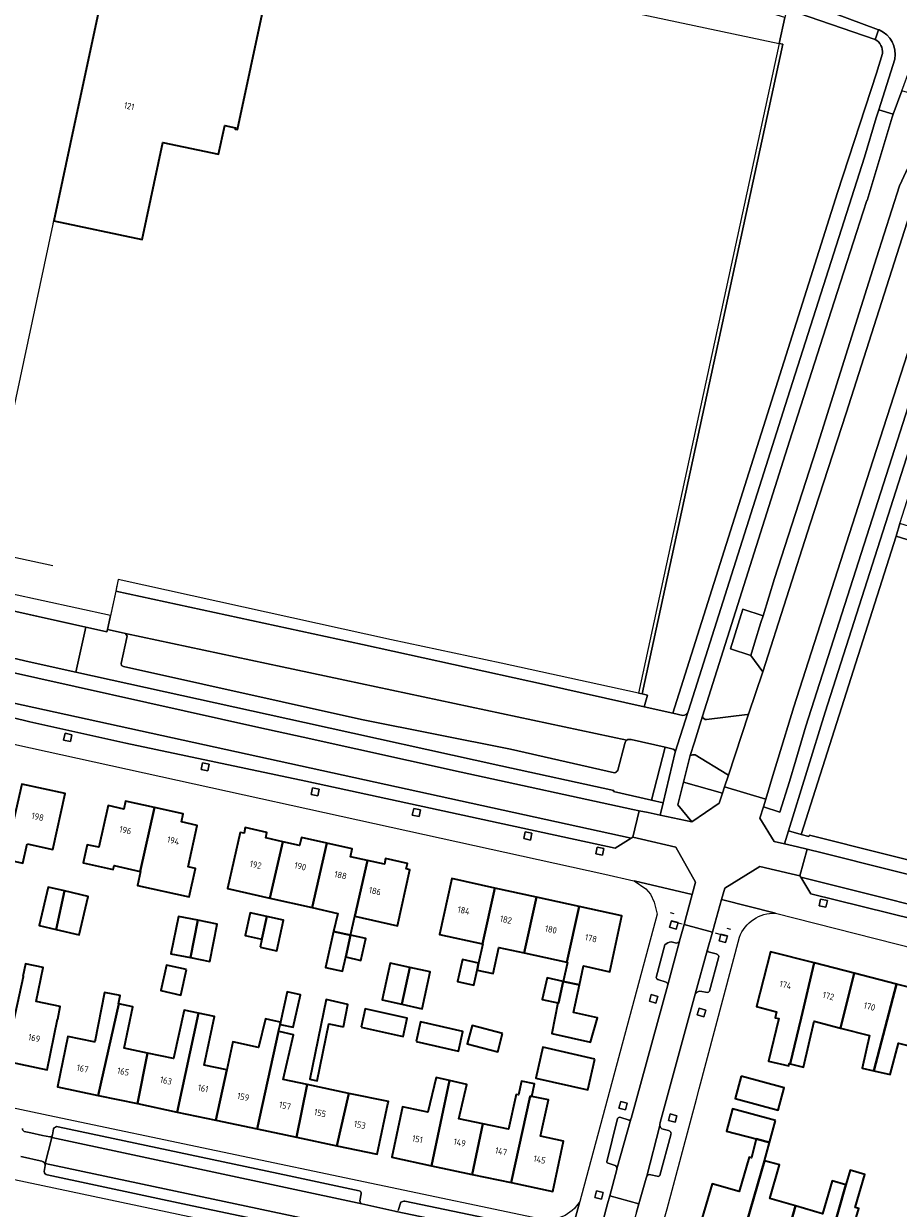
# Model space of a CAD drawing. Extents: x 151587 to 155483, y 462503 to 464608.
# Tile 135 of 236: x 153352 to 153475, y 463782 to 463948. Entities that reach past the tile are written whole.
import ezdxf
from ezdxf.enums import TextEntityAlignment as Align

# ---------------------------------------------------------------- set-up
doc = ezdxf.new("R2010")
doc.units = 0
doc.header["$LTSCALE"] = 0.5
for name, color, linetype, lineweight in [('B-RO-BV-GELEIDECONSTRUCTIE-G', 251, 'CONTINUOUS', 18), ('B-RO-GR-BEPLANTING_CULTUUR_BOSPLANTSOEN-GV', 251, 'CONTINUOUS', 18), ('B-RO-GR-BEPLANTING_CULTUUR_HEESTERS-GV', 251, 'CONTINUOUS', 18), ('B-RO-GR-GROENVOORZIENING-GV', 251, 'CONTINUOUS', 18), ('B-RO-GR-HAAG-GV', 251, 'CONTINUOUS', 13), ('B-RO-IE-TERREINAFSCHEIDING_KUNSTMATIG_HEKWERK-G', 251, 'IE-TERREINAFSCHEIDING-KUNSTMATIG', 18), ('B-RO-IE-TERREINAFSCHEIDING_KUNSTMATIG_MUUR-G', 251, 'IE-TERREINAFSCHEIDING-KUNSTMATIG-DICHT', 18), ('B-RO-OG-BEBOUWING-GV', 6, 'CONTINUOUS', 35), ('B-RO-OG-BEBOUWING-T18', 1, 'CONTINUOUS', 18), ('B-RO-OG-TERREIN_CULTUURSCHEIDING-GV', 251, 'CONTINUOUS', 18), ('B-RO-VH-VERHARDING_ASFALT-GV', 251, 'CONTINUOUS', 18), ('B-RO-VH-VERHARDING_BETONSTRAATSTEEN-GV', 251, 'CONTINUOUS', 18), ('B-RO-VH-VERHARDING_HALFVERHARDING_GRIND-GV', 251, 'CONTINUOUS', 18), ('B-RO-VH-VERHARDING_TEGEL-GV', 251, 'CONTINUOUS', 18)]:
    doc.layers.add(name, color=color, linetype=linetype, lineweight=lineweight)
doc.styles.add('NLCS-ISO-M200-T18', font='NLCS-ISO.ttf', dxfattribs={"height": 0.36})
doc.linetypes.add('IE-TERREINAFSCHEIDING-KUNSTMATIG', pattern='A,4,[82,NLCS.SHX,S=0.75,R=90,X=0,Y=0],4,-2', length=10)
doc.linetypes.add('IE-TERREINAFSCHEIDING-KUNSTMATIG-DICHT', pattern='A,8,-1,[82,NLCS.SHX,S=0.75,R=90,X=0,Y=0],-1', length=10)

msp = doc.modelspace()

# ---------------------------------------------------------------- linework, layer by layer
at = {"layer": 'B-RO-BV-GELEIDECONSTRUCTIE-G', "flags": 128}
for points in [[(153443.146, 463823.742), (153443.628, 463823.611)], [(153443.338, 463822.549), (153444.785, 463822.154)], [(153451.083, 463821.56), (153451.564, 463821.424)], [(153449.435, 463820.882), (153450.879, 463820.473)]]:
    msp.add_lwpolyline(points, dxfattribs=at)
at = {"layer": 'B-RO-GR-BEPLANTING_CULTUUR_BOSPLANTSOEN-GV', "flags": 128}
msp.add_lwpolyline([(153459.22, 463949.278), (153453.837, 463950.91), (153453.757, 463950.621), (153453.57, 463949.946), (153429.721, 463956.552), (153413.392, 463960.989), (153398, 463965.223), (153386.464, 463968.351), (153376.296, 463971.148), (153363.543, 463974.677), (153353.512, 463977.372), (153329.78, 463983.708), (153328.328, 463984.096), (153327.359, 463979.637), (153327.485, 463979.609), (153330.714, 463978.896), (153341.879, 463976.334), (153342.049, 463976.295), (153367.28, 463970.663), (153366.119, 463965.22), (153458.431, 463945.633)], close=True, dxfattribs=at)
at = {"layer": 'B-RO-GR-BEPLANTING_CULTUUR_HEESTERS-GV', "flags": 128}
msp.add_lwpolyline([(153341.659, 463861.572), (153343.874, 463861.066), (153344.38, 463860.95), (153353.234, 463858.926), (153359.802, 463857.474), (153361.191, 463863.753), (153345.224, 463867.323), (153343.045, 463867.81)], close=True, dxfattribs=at)
for points in [[(153364.198, 463863.461), (153364.119, 463863.098), (153361.191, 463863.753), (153359.802, 463857.474), (153391.855, 463850.388), (153419.375, 463844.307), (153435.226, 463840.865), (153435.196, 463840.716), (153440.49, 463839.519), (153442.4, 463846.919), (153437.645, 463848.001)], [(153435.319, 463843.356), (153420.746, 463846.655), (153399.858, 463850.826), (153366.471, 463858.237), (153366.202, 463858.396), (153366.132, 463858.656), (153366.952, 463862.312), (153366.956, 463862.526), (153366.744, 463862.869), (153366.578, 463862.947), (153364.198, 463863.461)], [(153436.753, 463847.467), (153435.765, 463843.72)]]:
    msp.add_lwpolyline(points, dxfattribs=at)
at = {"layer": 'B-RO-GR-BEPLANTING_CULTUUR_HEESTERS-GV'}
for points in [[(153437.067, 463847.942, 0.2221206), (153436.753, 463847.467)], [(153437.645, 463848.001, 0.2267536), (153437.067, 463847.942)], [(153435.765, 463843.72, -0.3087277), (153435.319, 463843.356)]]:
    msp.add_lwpolyline(points, format="xyb", dxfattribs=at)
at = {"layer": 'B-RO-GR-GROENVOORZIENING-GV', "flags": 128}
for points in [[(153438.695, 463854.515), (153439.183, 463854.408), (153458.92, 463945.529), (153458.431, 463945.633)], [(153358.264, 463848.881), (153358.071, 463847.94), (153359.011, 463847.747), (153359.204, 463848.687)], [(153377.559, 463844.76), (153377.366, 463843.819), (153378.306, 463843.626), (153378.499, 463844.566)], [(153392.971, 463841.229), (153392.778, 463840.288), (153393.718, 463840.095), (153393.911, 463841.035)], [(153407.159, 463838.346), (153406.966, 463837.405), (153407.906, 463837.212), (153408.099, 463838.152)], [(153422.773, 463835.052), (153422.58, 463834.111), (153423.52, 463833.918), (153423.713, 463834.858)], [(153432.885, 463832.927), (153432.692, 463831.986), (153433.632, 463831.793), (153433.825, 463832.733)], [(153464.224, 463825.628), (153464.031, 463824.687), (153464.971, 463824.494), (153465.164, 463825.434)], [(153443.299, 463822.602), (153443.044, 463821.676), (153443.97, 463821.421), (153444.225, 463822.347)], [(153450.228, 463820.719), (153449.973, 463819.793), (153450.899, 463819.538), (153451.154, 463820.464)], [(153440.459, 463812.224), (153440.204, 463811.298), (153441.13, 463811.043), (153441.385, 463811.969)], [(153447.18, 463810.311), (153446.925, 463809.385), (153447.851, 463809.13), (153448.106, 463810.056)], [(153436.185, 463797.236), (153435.93, 463796.31), (153436.856, 463796.055), (153437.111, 463796.981)], [(153443.144, 463795.501), (153442.889, 463794.575), (153443.815, 463794.32), (153444.07, 463795.246)], [(153432.807, 463784.717), (153432.552, 463783.791), (153433.478, 463783.536), (153433.733, 463784.462)]]:
    msp.add_lwpolyline(points, close=True, dxfattribs=at)
at = {"layer": 'B-RO-GR-HAAG-GV', "flags": 128}
msp.add_lwpolyline([(153458.431, 463945.633), (153438.695, 463854.515), (153439.183, 463854.408), (153458.92, 463945.529)], close=True, dxfattribs=at)
at = {"layer": 'B-RO-IE-TERREINAFSCHEIDING_KUNSTMATIG_HEKWERK-G', "flags": 128}
for points in [[(153342.049, 463976.296), (153367.28, 463970.663), (153366.119, 463965.22), (153357.631, 463925.348), (153349.038, 463885.179), (153348.895, 463884.509), (153346.783, 463874.548), (153356.544, 463872.438)], [(153365.544, 463869.614), (153365.369, 463868.813), (153364.198, 463863.461), (153364.119, 463863.098), (153345.224, 463867.323)]]:
    msp.add_lwpolyline(points, dxfattribs=at)
at = {"layer": 'B-RO-IE-TERREINAFSCHEIDING_KUNSTMATIG_MUUR-G', "flags": 128}
msp.add_lwpolyline([(153356.597, 463920.367), (153359.603, 463934.395)], dxfattribs=at)
at = {"layer": 'B-RO-OG-BEBOUWING-GV', "flags": 128}
for points in [[(153364.184, 463955.776), (153359.603, 463934.395), (153356.706, 463920.755), (153369.063, 463918.13), (153371.96, 463931.77), (153379.782, 463930.109), (153380.661, 463934.129), (153382.151, 463933.803), (153382.117, 463933.645), (153382.428, 463933.584), (153386.179, 463951.051), (153379.306, 463952.527), (153378.915, 463952.611), (153364.575, 463955.692)], [(153352.957, 463833.386), (153356.578, 463832.597), (153358.286, 463840.435), (153352.196, 463841.762), (153350.428, 463833.937), (153350.642, 463833.891), (153350.042, 463831.169), (153352.357, 463830.66)], [(153368.821, 463829.519), (153370.799, 463838.464), (153366.754, 463839.358), (153366.508, 463838.248), (153364.303, 463838.736), (153363.012, 463832.896), (153361.351, 463833.263), (153360.79, 463830.727), (153365.037, 463829.788), (153365.157, 463830.329)], [(153370.799, 463838.464), (153368.821, 463829.519), (153368.86, 463829.51), (153368.425, 463827.544), (153375.671, 463825.942), (153376.552, 463829.93), (153375.528, 463830.157), (153376.812, 463835.966), (153374.597, 463836.456), (153374.844, 463837.569)], [(153386.988, 463825.77), (153388.787, 463833.664), (153386.408, 463834.201), (153386.581, 463834.966), (153383.541, 463835.652), (153383.364, 463834.866), (153382.819, 463834.989), (153381.042, 463827.112)], [(153386.988, 463825.77), (153392.919, 463824.433), (153394.98, 463833.474), (153391.422, 463834.276), (153391.164, 463833.129), (153388.787, 463833.664)], [(153398.914, 463823.239), (153400.672, 463831.043), (153398.297, 463831.578), (153398.543, 463832.671), (153394.98, 463833.474), (153392.919, 463824.433), (153396.504, 463823.624), (153395.935, 463821.101), (153398.312, 463820.565)], [(153400.672, 463831.043), (153398.914, 463823.239), (153404.869, 463821.896), (153406.638, 463829.739), (153406.094, 463829.862), (153406.267, 463830.629), (153403.227, 463831.315), (153403.045, 463830.508)], [(153418.531, 463827.183), (153412.502, 463828.502), (153410.788, 463820.666), (153416.829, 463819.344)], [(153357.033, 463821.377), (153358.205, 463826.776), (153355.878, 463827.316), (153354.63, 463821.934)], [(153358.205, 463826.776), (153357.033, 463821.377), (153360.246, 463820.632), (153361.494, 463826.014)], [(153424.373, 463825.905), (153418.531, 463827.183), (153416.829, 463819.344), (153416.838, 463819.342), (153416.249, 463816.652), (153416.037, 463815.681), (153418.31, 463815.184), (153419.111, 463818.845), (153422.657, 463818.069)], [(153428.627, 463816.763), (153430.35, 463824.597), (153424.373, 463825.905), (153422.657, 463818.069)], [(153430.35, 463824.597), (153428.627, 463816.763), (153428.705, 463816.746), (153428.124, 463814.091), (153430.397, 463813.594), (153430.978, 463816.248), (153434.648, 463815.445), (153436.363, 463823.281)], [(153375.841, 463817.428), (153376.89, 463822.66), (153374.168, 463823.206), (153373.119, 463817.974)], [(153376.89, 463822.66), (153375.841, 463817.428), (153378.564, 463816.882), (153379.613, 463822.114)], [(153385.608, 463820.054), (153385.861, 463820.003), (153386.572, 463823.182), (153384.241, 463823.704), (153383.529, 463820.52)], [(153385.613, 463818.896), (153387.945, 463818.375), (153388.904, 463822.66), (153386.572, 463823.182), (153385.861, 463820.003)], [(153395.935, 463821.101), (153394.798, 463816.056), (153397.172, 463815.52), (153397.622, 463817.515), (153398.312, 463820.565)], [(153397.622, 463817.515), (153399.746, 463817.036), (153400.434, 463820.087), (153398.312, 463820.565)], [(153463.325, 463816.681), (153457.196, 463818.254), (153455.221, 463810.56), (153458.038, 463809.837), (153457.837, 463808.993), (153458.35, 463808.858), (153456.917, 463802.912), (153459.754, 463802.263), (153459.809, 463802.56), (153459.953, 463802.525), (153461.516, 463808.945)], [(153352.352, 463814.786), (153352.424, 463814.771), (153352.41, 463814.702), (153349.836, 463802.925), (153355.742, 463801.674), (153357.218, 463808.773), (153357.271, 463808.764), (153357.595, 463810.569), (153354.216, 463811.245), (153355.217, 463816.029), (153352.704, 463816.543)], [(153375.285, 463815.759), (153372.475, 463816.354), (153371.704, 463812.8), (153374.501, 463812.164)], [(153406.62, 463816.047), (153403.851, 463816.656), (153402.714, 463811.486), (153405.48, 463810.878)], [(153405.48, 463810.878), (153408.351, 463810.247), (153409.488, 463815.417), (153406.62, 463816.047)], [(153416.249, 463816.652), (153413.991, 463817.146), (153413.322, 463814.09), (153415.574, 463813.565), (153416.037, 463815.681)], [(153459.953, 463802.525), (153461.809, 463802.074), (153463.297, 463808.483), (153467.001, 463807.535), (153468.919, 463815.246), (153463.325, 463816.681), (153461.516, 463808.945)], [(153428.124, 463814.091), (153425.852, 463814.588), (153425.184, 463811.535), (153427.355, 463811.06), (153427.456, 463811.038)], [(153471.674, 463801.552), (153474.881, 463813.717), (153468.919, 463815.246), (153467.001, 463807.535), (153471.063, 463806.495), (153470.037, 463801.911)], [(153388.422, 463808.026), (153390.255, 463807.675), (153391.283, 463812.189), (153389.419, 463812.621), (153388.492, 463808.349)], [(153427.355, 463811.06), (153426.512, 463806.789), (153431.958, 463805.568), (153432.917, 463808.969), (153429.546, 463809.707), (153430.397, 463813.594), (153428.124, 463814.091), (153427.456, 463811.038)], [(153474.881, 463813.717), (153471.674, 463801.552), (153473.983, 463801.046), (153475.16, 463805.443), (153479.07, 463804.44), (153481.045, 463812.135)], [(153362.933, 463798.089), (153365.811, 463810.937), (153365.753, 463810.949), (153365.997, 463812.084), (153363.808, 463812.517), (153362.437, 463805.585), (153362.293, 463805.615), (153358.681, 463806.377), (153357.189, 463799.301)], [(153397.322, 463807.731), (153397.931, 463810.853), (153394.864, 463811.542), (153392.591, 463800.381), (153393.618, 463800.137), (153395.241, 463808.11)], [(153368.407, 463796.935), (153369.822, 463804.027), (153366.539, 463804.72), (153367.78, 463810.516), (153365.811, 463810.937), (153362.933, 463798.089)], [(153376.974, 463809.628), (153374.983, 463810.051), (153373.471, 463803.257), (153369.822, 463804.027), (153368.407, 463796.935), (153374.013, 463795.752)], [(153379.408, 463794.614), (153380.932, 463801.684), (153377.774, 463802.35), (153379.206, 463809.153), (153376.974, 463809.628), (153374.013, 463795.752)], [(153399.78, 463807.687), (153405.677, 463806.365), (153406.247, 463808.909), (153400.35, 463810.231)], [(153380.932, 463801.684), (153379.408, 463794.614), (153385.217, 463793.389), (153388.212, 463807.07), (153388.422, 463808.026), (153388.492, 463808.349), (153387.607, 463808.541), (153386.364, 463808.811), (153385.41, 463804.811), (153381.775, 463805.595)], [(153407.482, 463805.668), (153413.435, 463804.309), (153414.062, 463807.056), (153408.109, 463808.414)], [(153419.628, 463806.793), (153415.342, 463807.911), (153414.662, 463805.305), (153418.948, 463804.187)], [(153390.728, 463792.227), (153392.241, 463799.603), (153388.863, 463800.311), (153390.282, 463806.594), (153388.282, 463807.054), (153388.212, 463807.07), (153385.217, 463793.389)], [(153432.577, 463803.188), (153425.267, 463804.848), (153424.285, 463800.525), (153431.595, 463798.865)], [(153390.728, 463792.227), (153396.364, 463791.038), (153398.059, 463798.383), (153392.241, 463799.603)], [(153409.664, 463788.23), (153412.165, 463800.172), (153410.292, 463800.586), (153409.158, 463795.742), (153405.584, 463796.503), (153404.076, 463789.42)], [(153416.831, 463794.108), (153413.485, 463794.82), (153414.6, 463799.634), (153412.165, 463800.172), (153409.664, 463788.23), (153415.376, 463787.013)], [(153415.376, 463787.013), (153420.817, 463785.854), (153423.475, 463797.999), (153423.733, 463797.947), (153424.083, 463799.694), (153422.299, 463800.099), (153421.84, 463798.181), (153421.542, 463798.235), (153420.433, 463793.341), (153416.831, 463794.108)], [(153453.092, 463800.78), (153452.252, 463797.648), (153458.278, 463796.031), (153459.119, 463799.163)], [(153396.364, 463791.038), (153402.052, 463789.838), (153403.545, 463796.914), (153403.609, 463797.22), (153398.059, 463798.383)], [(153423.733, 463797.947), (153423.475, 463797.999), (153420.817, 463785.854), (153426.664, 463784.609), (153428.164, 463791.656), (153424.938, 463792.382), (153425.231, 463793.687), (153426.083, 463797.477)], [(153457.894, 463794.57), (153451.872, 463796.202), (153451.024, 463793.075), (153455.196, 463791.982), (153457.051, 463791.497)], [(153456.347, 463788.934), (153457.051, 463791.497), (153455.196, 463791.982), (153454.546, 463789.329), (153454.219, 463789.409), (153452.821, 463784.6), (153449.001, 463785.701), (153447.585, 463780.789), (153446.927, 463778.506), (153447.566, 463778.324), (153447.358, 463777.595), (153450.323, 463776.716), (153450.54, 463777.474), (153452.853, 463776.813)], [(153452.853, 463776.813), (153455.165, 463776.152), (153454.952, 463775.405), (153458.388, 463774.438), (153460.683, 463782.592), (153457.113, 463783.618), (153458.432, 463788.335), (153456.347, 463788.934)], [(153460.683, 463782.592), (153458.388, 463774.438), (153461.825, 463773.471), (153462.03, 463774.191), (153464.338, 463773.531), (153467.773, 463785.55), (153465.824, 463786.107), (153464.478, 463781.501)], [(153472.149, 463779.099), (153468.931, 463780.019), (153469.562, 463782.207), (153469.068, 463782.349), (153470.406, 463786.992), (153468.354, 463787.584), (153467.773, 463785.55), (153464.338, 463773.531), (153466.646, 463772.872), (153466.435, 463772.132), (153469.87, 463771.148)]]:
    msp.add_lwpolyline(points, close=True, dxfattribs=at)
at = {"layer": 'B-RO-OG-TERREIN_CULTUURSCHEIDING-GV', "flags": 128}
for points in [[(153471.855, 463946.211), (153459.476, 463950.459), (153459.22, 463949.278), (153458.431, 463945.633), (153458.92, 463945.529), (153439.183, 463854.408), (153439.953, 463854.24), (153439.468, 463852.607)], [(153439.468, 463852.607), (153443.519, 463851.695), (153466.606, 463924.762), (153472.041, 463941.48), (153472.888, 463944.231)], [(153481.219, 463937.36), (153475.599, 463938.984), (153474.401, 463935.732), (153474.25, 463935.309), (153470.752, 463923.598), (153470.691, 463923.612), (153470.208, 463922.025), (153466.108, 463909.424), (153459.834, 463889.857), (153447.675, 463851.299)], [(153448.21, 463850.813), (153453.912, 463851.521), (153454.126, 463851.548), (153456.102, 463857.526), (153454.439, 463859.819), (153451.563, 463860.752), (153453.328, 463866.278), (153456.152, 463865.376), (153457.756, 463870.583), (153463.581, 463888.692), (153468.809, 463905.344), (153472.071, 463915.593), (153475.275, 463925.659), (153476.234, 463927.704), (153481.308, 463936.126)], [(153486.914, 463935.422), (153486.866, 463935.265), (153484.92, 463929.254), (153477.406, 463905.214), (153471.104, 463885.797), (153460.469, 463852.582), (153458.276, 463845.377), (153457.539, 463842.953), (153456.532, 463839.646)], [(153456.532, 463839.646), (153456.201, 463838.559), (153458.485, 463837.829), (153459.86, 463842.141), (153460.726, 463845.114), (153462.161, 463849.872), (153483.132, 463915.38)], [(153450.477, 463840.507), (153450.764, 463841.374), (153451.307, 463843.017), (153451.052, 463843.173), (153446.626, 463845.877)], [(153445.942, 463845.759), (153444.991, 463842.04), (153450.477, 463840.507)]]:
    msp.add_lwpolyline(points, dxfattribs=at)
at = {"layer": 'B-RO-OG-TERREIN_CULTUURSCHEIDING-GV'}
for points in [[(153472.888, 463944.231, 0.3168497), (153471.855, 463946.211)], [(153447.675, 463851.299, 0.42215), (153448.21, 463850.813)], [(153446.626, 463845.877, 0.1402135), (153445.942, 463845.759)]]:
    msp.add_lwpolyline(points, format="xyb", dxfattribs=at)
at = {"layer": 'B-RO-OG-TERREIN_CULTUURSCHEIDING-GV', "flags": 128}
for points in [[(153474.794, 463876.556), (153461.516, 463834.701), (153462.586, 463834.402), (153462.646, 463834.581), (153483.891, 463829.279), (153488.981, 463846.689), (153485.627, 463856.879), (153488.718, 463867.417), (153484.699, 463873.46)], [(153365.369, 463868.813), (153399.993, 463861.362), (153425.488, 463855.752), (153439.468, 463852.607), (153439.953, 463854.24), (153439.183, 463854.408), (153438.695, 463854.515), (153419.424, 463858.735), (153404.061, 463861.993), (153365.719, 463870.44)]]:
    msp.add_lwpolyline(points, close=True, dxfattribs=at)
at = {"layer": 'B-RO-VH-VERHARDING_ASFALT-GV', "flags": 128}
for points in [[(153471.855, 463946.211), (153472.042, 463946.72), (153472.353, 463947.565), (153465.946, 463949.964), (153454.079, 463953.914), (153434.006, 463960.052), (153418.656, 463964.544)], [(153418.656, 463964.544), (153434.006, 463960.052), (153454.079, 463953.914), (153465.946, 463949.964), (153472.353, 463947.565), (153472.415, 463947.542)], [(153428.584, 463959.996), (153454.861, 463952.043), (153459.476, 463950.459), (153471.855, 463946.211)], [(153474.633, 463943.437), (153472.374, 463936.35), (153474.401, 463935.732), (153475.599, 463938.984), (153476.782, 463942.164), (153476.784, 463942.2), (153476.797, 463942.276), (153476.91, 463942.73)], [(153481.539, 463936.772), (153481.308, 463936.126), (153467.811, 463893.804), (153462.762, 463878.28), (153456.102, 463857.526), (153454.126, 463851.548), (153451.307, 463843.017), (153450.764, 463841.374), (153456.532, 463839.646), (153457.539, 463842.953), (153458.276, 463845.377), (153460.469, 463852.582), (153471.104, 463885.797), (153477.406, 463905.214), (153484.92, 463929.254), (153486.866, 463935.265), (153486.914, 463935.422), (153488.001, 463938.95), (153488.011, 463938.981)], [(153343.335, 463854.566), (153343.39, 463854.773), (153437.669, 463834.194), (153437.865, 463834.316), (153438.784, 463838.027), (153437.9, 463838.213), (153413.813, 463843.433), (153391.665, 463848.36), (153385.443, 463849.699), (153343.913, 463858.942)], [(153343.372, 463852.919), (153353.311, 463850.478), (153366.805, 463847.497), (153392.014, 463842.174), (153435.394, 463832.773), (153437.669, 463834.194), (153343.39, 463854.773), (153343.335, 463854.566)], [(153587.002, 463794.195), (153577.255, 463797.24), (153567.553, 463800.195), (153550.197, 463805.293), (153522.593, 463813.062), (153488.704, 463821.884), (153461.437, 463828.72), (153462.843, 463826.37), (153492.013, 463819.173), (153504.043, 463815.778), (153517.679, 463812.343), (153523.469, 463810.806), (153540.666, 463806.044), (153558.862, 463800.674), (153572.07, 463796.832), (153585.719, 463792.47)]]:
    msp.add_lwpolyline(points, dxfattribs=at)
at = {"layer": 'B-RO-VH-VERHARDING_ASFALT-GV'}
msp.add_lwpolyline([(153472.415, 463947.542, -0.3537619), (153474.633, 463943.437)], format="xyb", dxfattribs=at)
at = {"layer": 'B-RO-VH-VERHARDING_ASFALT-GV', "flags": 128}
for points in [[(153455.853, 463864.406), (153454.969, 463861.539), (153454.439, 463859.819), (153456.102, 463857.526), (153462.762, 463878.28), (153467.811, 463893.804), (153481.308, 463936.126), (153476.234, 463927.704), (153475.275, 463925.659), (153472.071, 463915.593), (153468.809, 463905.344), (153463.581, 463888.692), (153457.756, 463870.583), (153456.152, 463865.376)], [(153461.437, 463828.72), (153488.704, 463821.884), (153522.593, 463813.062), (153550.197, 463805.293), (153567.553, 463800.195), (153577.255, 463797.24), (153587.002, 463794.195), (153588.259, 463797.793), (153579.245, 463800.749), (153558.429, 463807.084), (153546.445, 463810.551), (153527.057, 463816.021), (153502.404, 463822.598), (153464.457, 463832.139), (153462.357, 463832.623), (153461.329, 463828.9)]]:
    msp.add_lwpolyline(points, close=True, dxfattribs=at)
at = {"layer": 'B-RO-VH-VERHARDING_BETONSTRAATSTEEN-GV', "flags": 128}
for points in [[(153444.908, 463851.383), (153443.519, 463851.695), (153439.468, 463852.607), (153425.488, 463855.752), (153399.993, 463861.362), (153365.369, 463868.813), (153364.625, 463865.415), (153364.198, 463863.461), (153366.578, 463862.947), (153366.744, 463862.869)], [(153437.067, 463847.942), (153366.744, 463862.869), (153366.956, 463862.526), (153366.952, 463862.312), (153366.132, 463858.656), (153366.202, 463858.396), (153366.471, 463858.237), (153399.858, 463850.826), (153420.746, 463846.655), (153435.319, 463843.356)], [(153366.744, 463862.869), (153437.067, 463847.942)], [(153437.645, 463848.001), (153442.4, 463846.919), (153443.563, 463846.654), (153443.771, 463846.535), (153443.831, 463846.24), (153445.617, 463851.805)], [(153447.675, 463851.299), (153446.535, 463847.649), (153445.942, 463845.759)], [(153446.626, 463845.877), (153451.052, 463843.173), (153451.307, 463843.017), (153454.126, 463851.548), (153453.912, 463851.521), (153448.21, 463850.813)], [(153435.765, 463843.72), (153436.753, 463847.467)], [(153441.739, 463794.299), (153446.648, 463812.273), (153448.356, 463818.538), (153449.05, 463820.991), (153445.074, 463822.075), (153444.45, 463819.79), (153444.437, 463819.747), (153444.432, 463819.73), (153442.819, 463813.593), (153437.634, 463794.87)], [(153442.819, 463813.593), (153444.432, 463819.73)], [(153444.003, 463819.464), (153443.259, 463819.643)], [(153442.397, 463819.198), (153441.174, 463814.619)], [(153448.356, 463818.538), (153446.648, 463812.273)], [(153449.594, 463817.939), (153448.642, 463818.178)], [(153448.628, 463812.709), (153449.92, 463817.373)], [(153441.408, 463814.35), (153442.568, 463813.962)], [(153447.296, 463812.736), (153448.368, 463812.532)], [(153435.721, 463794.836), (153434.257, 463788.774)], [(153435.658, 463787.8), (153437.595, 463794.74)], [(153437.595, 463794.74), (153435.658, 463787.8)], [(153437.247, 463794.662), (153436.198, 463795)], [(153356.132, 463792.272), (153355.108, 463792.491), (153353.486, 463792.839), (153352.513, 463793.048)], [(153356.642, 463793.385), (153356.513, 463792.549)], [(153399.498, 463784.708), (153389.715, 463786.825), (153357.289, 463793.698)], [(153435.631, 463787.703), (153434.653, 463784.004), (153438.738, 463782.861), (153439.777, 463786.506), (153439.855, 463786.775), (153441.675, 463793.855), (153441.674, 463793.865)], [(153355.488, 463788.311), (153355.491, 463788.531), (153356.433, 463792.209)], [(153426.268, 463777.311), (153404.695, 463781.824), (153404.658, 463781.83), (153404.53, 463781.863), (153399.903, 463782.879), (153399.894, 463782.882), (153356.433, 463792.209), (153355.491, 463788.531), (153398.859, 463779.315)], [(153356.513, 463792.549), (153356.433, 463792.209), (153399.894, 463782.882)], [(153356.433, 463792.209), (153356.513, 463792.549)], [(153352.061, 463789.525), (153352.727, 463789.374), (153354.367, 463789.001), (153355.024, 463788.852)], [(153398.859, 463779.315), (153355.491, 463788.531), (153355.488, 463788.311), (153355.485, 463788.238), (153355.326, 463787.401)], [(153434.412, 463788.568), (153435.394, 463788.269)], [(153355.783, 463786.966), (153376.096, 463782.601), (153395.239, 463778.594), (153398.024, 463777.948)], [(153399.625, 463783.298), (153399.805, 463784.299)], [(153404.695, 463781.824), (153426.268, 463777.311), (153424.999, 463779.269), (153405.906, 463783.251)], [(153405.371, 463783.103), (153404.976, 463781.952)], [(153438.416, 463781.733), (153438.738, 463782.861), (153434.653, 463784.004), (153434.357, 463782.882), (153433.329, 463778.99)]]:
    msp.add_lwpolyline(points, dxfattribs=at)
at = {"layer": 'B-RO-VH-VERHARDING_BETONSTRAATSTEEN-GV'}
for points in [[(153445.617, 463851.805, -0.2026633), (153444.908, 463851.383)], [(153448.21, 463850.813, -0.42215), (153447.675, 463851.299)], [(153436.753, 463847.467, -0.2221206), (153437.067, 463847.942)], [(153437.067, 463847.942, -0.2267536), (153437.645, 463848.001)], [(153445.942, 463845.759, -0.1402135), (153446.626, 463845.877)], [(153435.319, 463843.356, 0.3087277), (153435.765, 463843.72)], [(153443.259, 463819.643, 0.1724189), (153442.397, 463819.198)], [(153444.432, 463819.73, -0.3408205), (153444.003, 463819.464)], [(153448.642, 463818.178, -0.4177948), (153448.356, 463818.538)], [(153449.92, 463817.373, 0.4868933), (153449.594, 463817.939)], [(153441.174, 463814.619, 0.3200517), (153441.408, 463814.35)], [(153442.568, 463813.962, -0.3225615), (153442.819, 463813.593)], [(153446.648, 463812.273, -0.2421544), (153447.296, 463812.736)], [(153448.368, 463812.532, 0.2177935), (153448.628, 463812.709)], [(153436.198, 463795, 0.3567499), (153435.721, 463794.836)], [(153437.595, 463794.74, -0.4136241), (153437.247, 463794.662)], [(153437.634, 463794.87, -0.1272175), (153437.595, 463794.74)], [(153352.513, 463793.048, -0.1996612), (153352.295, 463793.43)], [(153357.289, 463793.698, 0.3665159), (153356.642, 463793.385)], [(153441.674, 463793.865, -0.1543662), (153441.739, 463794.299)], [(153356.513, 463792.549, -0.307008), (153356.132, 463792.272)], [(153355.024, 463788.852, -0.3551972), (153355.488, 463788.311)], [(153434.257, 463788.774, 0.218775), (153434.412, 463788.568)], [(153435.394, 463788.269, -0.3452429), (153435.658, 463787.8)], [(153435.658, 463787.8, -0.0505038), (153435.631, 463787.703)], [(153355.326, 463787.401, 0.3385804), (153355.783, 463786.966)], [(153399.805, 463784.299, 0.4806416), (153399.498, 463784.708)], [(153399.894, 463782.882, -0.3342637), (153399.625, 463783.298)], [(153405.906, 463783.251, 0.2014485), (153405.371, 463783.103)]]:
    msp.add_lwpolyline(points, format="xyb", dxfattribs=at)
at = {"layer": 'B-RO-VH-VERHARDING_BETONSTRAATSTEEN-GV', "flags": 128}
msp.add_lwpolyline([(153445.074, 463822.075), (153449.05, 463820.991), (153449.395, 463822.21), (153450.344, 463825.56), (153450.796, 463827.159), (153455.679, 463830.217), (153460.094, 463829.188), (153461.329, 463828.9), (153462.357, 463832.623), (153460.966, 463832.944), (153459.135, 463833.366), (153457.706, 463833.695), (153455.718, 463836.97), (153456.201, 463838.559), (153456.532, 463839.646), (153450.764, 463841.374), (153450.477, 463840.507), (153450.374, 463840.194), (153450.009, 463839.09), (153446.138, 463836.477), (153441.723, 463837.408), (153440.031, 463837.764), (153438.784, 463838.027), (153437.865, 463834.316), (153439.11, 463834.026), (153443.902, 463832.91), (153446.692, 463827.998), (153446.218, 463826.262), (153445.418, 463823.334)], close=True, dxfattribs=at)
at = {"layer": 'B-RO-VH-VERHARDING_HALFVERHARDING_GRIND-GV', "flags": 128}
msp.add_lwpolyline([(153474.794, 463876.556), (153484.699, 463873.46), (153488.718, 463867.417), (153485.627, 463856.879), (153488.981, 463846.689), (153483.891, 463829.279), (153485.639, 463828.843), (153490.894, 463846.743), (153487.477, 463856.948), (153490.614, 463867.758), (153489.309, 463869.813), (153487.108, 463873.169), (153485.804, 463875.085), (153475.347, 463878.301)], close=True, dxfattribs=at)
at = {"layer": 'B-RO-VH-VERHARDING_TEGEL-GV', "flags": 128}
for points in [[(153472.353, 463947.565), (153472.042, 463946.72), (153471.855, 463946.211)], [(153472.415, 463947.542), (153472.353, 463947.565)], [(153472.888, 463944.231), (153472.041, 463941.48), (153466.606, 463924.762), (153443.519, 463851.695), (153444.908, 463851.383)], [(153445.617, 463851.805), (153445.622, 463851.811), (153445.713, 463852.096), (153459.575, 463895.897), (153470.371, 463929.71), (153471.994, 463935.224), (153472.374, 463936.35), (153474.633, 463943.437)], [(153483.132, 463915.38), (153462.161, 463849.872), (153460.726, 463845.114), (153459.86, 463842.141), (153458.485, 463837.829), (153456.201, 463838.559), (153455.718, 463836.97), (153457.706, 463833.695), (153459.135, 463833.366), (153459.703, 463835.207), (153464.841, 463851.862), (153480.644, 463901.283), (153485.005, 463914.664), (153486.856, 463919.088), (153488.462, 463922.559)], [(153488.462, 463922.559), (153486.856, 463919.088), (153485.005, 463914.664), (153480.644, 463901.283), (153464.841, 463851.862), (153459.703, 463835.207), (153461.516, 463834.701), (153474.794, 463876.556), (153475.347, 463878.301), (153486.94, 463914.75)], [(153213.141, 463876.03), (153212.049, 463873.837), (153212.802, 463871.762), (153214.118, 463871.115), (153214.417, 463871.724), (153215.68, 463874.295), (153221.74, 463874.8), (153257.357, 463867.597), (153276.225, 463863.781), (153341.695, 463849.408), (153433.984, 463829.146), (153438.049, 463828.189), (153438.055, 463828.185), (153446.218, 463826.262), (153446.692, 463827.998), (153443.902, 463832.91), (153439.11, 463834.026), (153437.865, 463834.316), (153437.669, 463834.194), (153435.394, 463832.773), (153392.014, 463842.174), (153366.805, 463847.497), (153353.311, 463850.478), (153343.372, 463852.919)], [(153343.913, 463858.942), (153385.443, 463849.699), (153391.665, 463848.36), (153413.813, 463843.433), (153437.9, 463838.213), (153438.784, 463838.027), (153440.031, 463837.764), (153441.723, 463837.408), (153442.138, 463839.147), (153440.49, 463839.519), (153435.196, 463840.716), (153435.226, 463840.865), (153419.375, 463844.307), (153391.855, 463850.388), (153359.802, 463857.474), (153353.234, 463858.926), (153344.38, 463860.95)], [(153459.703, 463835.207), (153459.135, 463833.366), (153460.966, 463832.944), (153462.357, 463832.623), (153464.457, 463832.139), (153502.404, 463822.598), (153527.057, 463816.021), (153546.445, 463810.551), (153558.429, 463807.084), (153579.245, 463800.749), (153588.259, 463797.793), (153589.571, 463797.363), (153591.823, 463796.625), (153593.115, 463796.201), (153610.765, 463790.414), (153620.726, 463786.92), (153632.703, 463782.508), (153637.433, 463780.822), (153641.077, 463779.471), (153641.857, 463781.551), (153638.213, 463782.92)], [(153596.901, 463797.39), (153594.441, 463798.221), (153570.015, 463805.702), (153566.643, 463806.744), (153562.001, 463808.18), (153560.038, 463808.658), (153550.76, 463811.348), (153534.226, 463815.981), (153513.826, 463821.512), (153488.346, 463828.139), (153485.639, 463828.843), (153483.891, 463829.279), (153462.646, 463834.581), (153462.586, 463834.402), (153461.516, 463834.701), (153459.703, 463835.207)], [(153424.82, 463780.765), (153356.771, 463795.091), (153299.029, 463807.317), (153197.729, 463828.765), (153195.476, 463833.172), (153193.49, 463829.124), (153194.425, 463826.319), (153195.58, 463826.056), (153196.785, 463825.781), (153198.959, 463827.142), (153224.178, 463821.704), (153244.381, 463817.637)], [(153585.719, 463792.47), (153572.07, 463796.832), (153558.862, 463800.674), (153540.666, 463806.044), (153523.469, 463810.806), (153517.679, 463812.343), (153504.043, 463815.778), (153492.013, 463819.173), (153462.843, 463826.37), (153461.437, 463828.72), (153461.329, 463828.9), (153460.094, 463829.188), (153455.679, 463830.217), (153450.796, 463827.159), (153450.344, 463825.56), (153457.9, 463823.64), (153508.486, 463810.78), (153533.615, 463804.321), (153569.181, 463793.861), (153585.179, 463789.11), (153589.966, 463787.476), (153601.979, 463783.375), (153633.527, 463771.999)], [(153444.432, 463819.73), (153444.437, 463819.747), (153444.45, 463819.79), (153445.074, 463822.075), (153445.418, 463823.334), (153446.218, 463826.262), (153438.055, 463828.185), (153439.72, 463827.072), (153440.352, 463826.316), (153440.88, 463825.212), (153441.301, 463823.538), (153430.445, 463783.227), (153428.678, 463776.714), (153429.19, 463776.586), (153433.329, 463778.99), (153434.357, 463782.882), (153434.653, 463784.004), (153435.631, 463787.703)], [(153457.9, 463823.64), (153450.344, 463825.56), (153449.395, 463822.21), (153449.05, 463820.991), (153448.356, 463818.538)], [(153209.242, 463817.775), (153197.336, 463820.317), (153195.972, 463822.338), (153194.793, 463822.636), (153192.954, 463823.099), (153189.987, 463822.082), (153188.136, 463818.309), (153189.12, 463817.818), (153193.462, 463819.687), (153211.716, 463815.817), (153213.464, 463815.446), (153213.469, 463815.448), (153243.853, 463809.012), (153243.852, 463809.007), (153247.452, 463808.249), (153247.467, 463808.246), (153248.79, 463807.965), (153276.404, 463802.108), (153296.66, 463797.821), (153323.325, 463792.177), (153397.987, 463776.373), (153399.213, 463776.114)], [(153438.738, 463782.861), (153438.416, 463781.733), (153437.463, 463778.39), (153439.956, 463773.835), (153440.486, 463773.692), (153441.771, 463778.898), (153442.702, 463782.195), (153446.813, 463797.572), (153447.194, 463799.005), (153452.84, 463820.285)], [(153443.259, 463819.643), (153444.003, 463819.464)], [(153441.174, 463814.619), (153442.397, 463819.198)], [(153448.642, 463818.178), (153449.594, 463817.939)], [(153449.92, 463817.373), (153448.628, 463812.709)], [(153442.568, 463813.962), (153441.408, 463814.35)], [(153437.634, 463794.87), (153442.819, 463813.593)], [(153448.368, 463812.532), (153447.296, 463812.736)], [(153446.648, 463812.273), (153441.739, 463794.299)], [(153434.257, 463788.774), (153435.721, 463794.836)], [(153436.198, 463795), (153437.247, 463794.662)], [(153352.513, 463793.048), (153353.486, 463792.839), (153355.108, 463792.491), (153356.132, 463792.272)], [(153356.513, 463792.549), (153356.642, 463793.385)], [(153357.289, 463793.698), (153389.715, 463786.825), (153399.498, 463784.708)], [(153441.675, 463793.855), (153439.855, 463786.775)], [(153441.674, 463793.865), (153441.675, 463793.855)], [(153441.945, 463793.407), (153442.867, 463793.167)], [(153442.867, 463793.167), (153441.945, 463793.407)], [(153443.194, 463792.542), (153441.683, 463786.881)], [(153441.683, 463786.881), (153443.194, 463792.542)], [(153355.024, 463788.852), (153354.367, 463789.001), (153352.727, 463789.374), (153352.061, 463789.525)], [(153355.326, 463787.401), (153355.485, 463788.238), (153355.488, 463788.311)], [(153435.394, 463788.269), (153434.412, 463788.568)], [(153398.024, 463777.948), (153395.239, 463778.594), (153376.096, 463782.601), (153355.783, 463786.966)], [(153439.855, 463786.775), (153439.777, 463786.506), (153438.738, 463782.861)], [(153441.312, 463786.744), (153440.39, 463786.953)], [(153440.39, 463786.953), (153441.312, 463786.744)], [(153399.805, 463784.299), (153399.625, 463783.298)], [(153399.894, 463782.882), (153399.903, 463782.879), (153404.53, 463781.863), (153404.658, 463781.83), (153404.695, 463781.824)], [(153404.976, 463781.952), (153405.371, 463783.103)], [(153405.906, 463783.251), (153424.999, 463779.269), (153426.268, 463777.311), (153427.661, 463776.967), (153428.678, 463776.714), (153430.445, 463783.227)]]:
    msp.add_lwpolyline(points, dxfattribs=at)
at = {"layer": 'B-RO-VH-VERHARDING_TEGEL-GV'}
for points in [[(153474.633, 463943.437, 0.3537619), (153472.415, 463947.542)], [(153471.855, 463946.211, -0.3168497), (153472.888, 463944.231)], [(153444.908, 463851.383, 0.2026633), (153445.617, 463851.805)], [(153452.84, 463820.285, -0.3254911), (153457.9, 463823.64)], [(153442.397, 463819.198, -0.1724189), (153443.259, 463819.643)], [(153444.003, 463819.464, 0.3408205), (153444.432, 463819.73)], [(153448.356, 463818.538, 0.4177948), (153448.642, 463818.178)], [(153449.594, 463817.939, -0.4868933), (153449.92, 463817.373)], [(153441.408, 463814.35, -0.3200517), (153441.174, 463814.619)], [(153442.819, 463813.593, 0.3225615), (153442.568, 463813.962)], [(153447.296, 463812.736, 0.2421544), (153446.648, 463812.273)], [(153448.628, 463812.709, -0.2177935), (153448.368, 463812.532)], [(153435.721, 463794.836, -0.3567499), (153436.198, 463795)], [(153437.247, 463794.662, 0.4136241), (153437.595, 463794.74)], [(153437.595, 463794.74, 0.1272175), (153437.634, 463794.87)], [(153352.295, 463793.43, 0.1996612), (153352.513, 463793.048)], [(153356.642, 463793.385, -0.3665159), (153357.289, 463793.698)], [(153441.739, 463794.299, 0.1543662), (153441.674, 463793.865)], [(153441.675, 463793.855, 0.1868834), (153441.945, 463793.407)], [(153441.945, 463793.407, -0.1868834), (153441.675, 463793.855)], [(153442.867, 463793.167, -0.5256563), (153443.194, 463792.542)], [(153443.194, 463792.542, 0.5256563), (153442.867, 463793.167)], [(153356.132, 463792.272, 0.307008), (153356.513, 463792.549)], [(153355.488, 463788.311, 0.3551972), (153355.024, 463788.852)], [(153434.412, 463788.568, -0.218775), (153434.257, 463788.774)], [(153435.658, 463787.8, 0.3452429), (153435.394, 463788.269)], [(153435.631, 463787.703, 0.0505038), (153435.658, 463787.8)], [(153355.783, 463786.966, -0.3385804), (153355.326, 463787.401)], [(153440.39, 463786.953, 0.3583863), (153439.855, 463786.775)], [(153439.855, 463786.775, -0.3583863), (153440.39, 463786.953)], [(153441.683, 463786.881, -0.310441), (153441.312, 463786.744)], [(153441.312, 463786.744, 0.310441), (153441.683, 463786.881)], [(153399.498, 463784.708, -0.4806416), (153399.805, 463784.299)], [(153399.625, 463783.298, 0.3342637), (153399.894, 463782.882)], [(153405.371, 463783.103, -0.2014485), (153405.906, 463783.251)], [(153430.445, 463783.227, -0.3206725), (153424.82, 463780.765)]]:
    msp.add_lwpolyline(points, format="xyb", dxfattribs=at)
at = {"layer": 'B-RO-VH-VERHARDING_TEGEL-GV', "flags": 128}
for points in [[(153446.138, 463836.477), (153444.178, 463838.859), (153444.991, 463842.04), (153445.942, 463845.759), (153446.535, 463847.649), (153447.675, 463851.299), (153459.834, 463889.857), (153466.108, 463909.424), (153470.208, 463922.025), (153470.691, 463923.612), (153470.752, 463923.598), (153474.25, 463935.309), (153474.401, 463935.732), (153472.374, 463936.35), (153471.994, 463935.224), (153470.371, 463929.71), (153459.575, 463895.897), (153445.713, 463852.096), (153445.622, 463851.811), (153445.617, 463851.805), (153443.831, 463846.24), (153442.138, 463839.147), (153441.723, 463837.408)], [(153345.695, 463869.504), (153343.526, 463869.972), (153347, 463885.607), (153344.285, 463886.177), (153344.167, 463885.587), (153342.117, 463876.093), (153339.612, 463864.495), (153338.982, 463862.142), (153341.659, 463861.572), (153343.045, 463867.81), (153345.224, 463867.323), (153361.191, 463863.753), (153364.119, 463863.098), (153364.198, 463863.461), (153364.625, 463865.415)], [(153454.969, 463861.539), (153455.853, 463864.406), (153456.152, 463865.376), (153453.328, 463866.278), (153451.563, 463860.752), (153454.439, 463859.819)], [(153358.264, 463848.881), (153359.204, 463848.687), (153359.011, 463847.747), (153358.071, 463847.94)], [(153440.49, 463839.519), (153442.138, 463839.147), (153443.831, 463846.24), (153443.771, 463846.535), (153443.563, 463846.654), (153442.4, 463846.919)], [(153377.559, 463844.76), (153378.499, 463844.566), (153378.306, 463843.626), (153377.366, 463843.819)], [(153392.971, 463841.229), (153393.911, 463841.035), (153393.718, 463840.095), (153392.778, 463840.288)], [(153444.991, 463842.04), (153444.178, 463838.859), (153446.138, 463836.477), (153450.009, 463839.09), (153450.374, 463840.194), (153450.477, 463840.507)], [(153407.159, 463838.346), (153408.099, 463838.152), (153407.906, 463837.212), (153406.966, 463837.405)], [(153422.773, 463835.052), (153423.713, 463834.858), (153423.52, 463833.918), (153422.58, 463834.111)], [(153432.885, 463832.927), (153433.825, 463832.733), (153433.632, 463831.793), (153432.692, 463831.986)], [(153464.224, 463825.628), (153465.164, 463825.434), (153464.971, 463824.494), (153464.031, 463824.687)], [(153443.299, 463822.602), (153444.225, 463822.347), (153443.97, 463821.421), (153443.044, 463821.676)], [(153450.228, 463820.719), (153451.154, 463820.464), (153450.899, 463819.538), (153449.973, 463819.793)], [(153440.459, 463812.224), (153441.385, 463811.969), (153441.13, 463811.043), (153440.204, 463811.298)], [(153447.18, 463810.311), (153448.106, 463810.056), (153447.851, 463809.13), (153446.925, 463809.385)], [(153436.185, 463797.236), (153437.111, 463796.981), (153436.856, 463796.055), (153435.93, 463796.31)], [(153443.144, 463795.501), (153444.07, 463795.246), (153443.815, 463794.32), (153442.889, 463794.575)], [(153432.807, 463784.717), (153433.733, 463784.462), (153433.478, 463783.536), (153432.552, 463783.791)]]:
    msp.add_lwpolyline(points, close=True, dxfattribs=at)

# ---------------------------------------------------------------- texts
at = {"layer": 'B-RO-OG-BEBOUWING-T18', "style": 'NLCS-ISO-M200-T18'}
for s, rotation, p in [('121', 348, (153367.259, 463936.858)), ('198', 347.7, (153354.43, 463837.181)), ('196', 347.6, (153366.732, 463835.301)), ('194', 347.6, (153373.436, 463833.836)), ('192', 347.6, (153384.995, 463830.447)), ('190', 347.5, (153391.255, 463830.233)), ('188', 347.6, (153396.899, 463828.987)), ('186', 347.6, (153401.728, 463826.754)), ('184', 347.6, (153414.182, 463824.04)), ('182', 347.6, (153420.087, 463822.748)), ('180', 347.6, (153426.401, 463821.366)), ('178', 347.6, (153432.015, 463820.138)), ('174', 345.6, (153459.296, 463813.585)), ('172', 345.6, (153465.319, 463812.04)), ('170', 345.6, (153471.073, 463810.564)), ('169', 348, (153353.95, 463806.142)), ('167', 348.1, (153360.728, 463801.857)), ('165', 348.1, (153366.425, 463801.441)), ('163', 348.1, (153372.424, 463800.175)), ('161', 348.1, (153377.631, 463799.077)), ('159', 348.1, (153383.257, 463797.89)), ('157', 348.1, (153389.114, 463796.655)), ('155', 348.1, (153394.035, 463795.617)), ('153', 348.2, (153399.603, 463793.973)), ('151', 348, (153407.694, 463791.964)), ('149', 348, (153413.612, 463791.479)), ('147', 348, (153419.418, 463790.242)), ('145', 348, (153424.809, 463789.094))]:
    msp.add_text(s, height=0.9, rotation=rotation, dxfattribs=at).set_placement(p, align=Align.MIDDLE)

doc.saveas('drawing.dxf')
